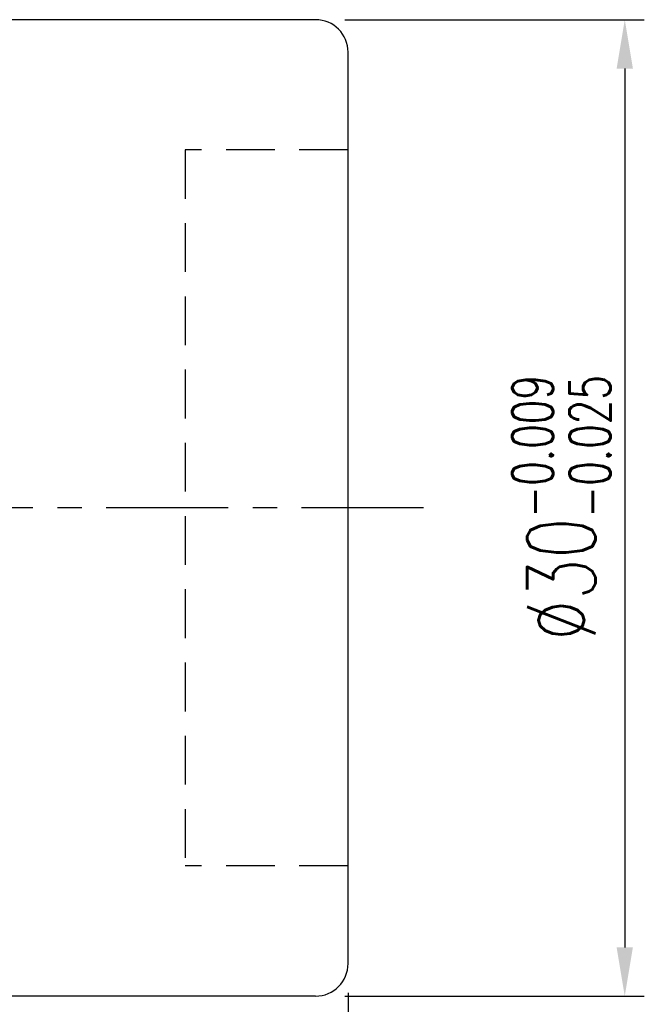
# Model space of a CAD drawing. Extents: x 8 to 593, y 42 to 126.
# Tile 51 of 51: x 159 to 178, y 72 to 102. Entities that reach past the tile are written whole.
import ezdxf

# ---------------------------------------------------------------- set-up
doc = ezdxf.new("R2010")
doc.units = 0
doc.header["$LTSCALE"] = 3
doc.header["$MEASUREMENT"] = 0
doc.header["$PDMODE"] = 1
doc.linetypes.add('CENTER', pattern=[2, 1.25, -0.25, 0.25, -0.25])
doc.linetypes.add('DASHED', pattern=[0.75, 0.5, -0.25])
doc.layers.get('DEFPOINTS').update_dxf_attribs({"linetype": 'CONTINUOUS'})
for name, color, linetype in [('CL', 1, 'CENTER'), ('DIM', 4, 'CONTINUOUS'), ('HID', 2, 'DASHED'), ('OUT', 3, 'CONTINUOUS')]:
    doc.layers.add(name, color=color, linetype=linetype)
doc.styles.add('DIM-7', font='SIMPLEX.shx', dxfattribs={"width": 0.7, "bigfont": 'chineset.shx'})
doc.dimstyles.new('CNS', dxfattribs={"dimtxt": 3.5, "dimasz": 2.5, "dimexe": 1, "dimexo": 1.5, "dimgap": 0.09, "dimtad": 0, "dimdsep": 46, "dimtxsty": 'DIM-7', "dimcen": 0.09, "dimclrd": 1, "dimclre": 1, "dimclrt": 4, "dimadec": 0, "dimazin": 0, "dimtfac": 1, "dimtix": 1, "dimtmove": 2, "dimatfit": 3, "dimfxl": 1, "dimtvp": 0.971429, "dimtolj": 1, "dimarcsym": 0})

# ---------------------------------------------------------------- blocks, each defined once
blk = doc.blocks.new('*D5')
at = {"layer": 'DEFPOINTS', "color": 0}
for p in [(168.145, 101.859), (168.145, 71.859), (177.642, 71.859)]:
    blk.add_point(p, dxfattribs=at)
at = {"layer": 'DIM', "color": 0, "lineweight": -2}
for p, q in [((169.045, 101.859), (178.242, 101.859)), ((177.642, 100.359), (177.642, 73.359)), ((169.045, 71.859), (178.242, 71.859))]:
    blk.add_line(p, q, dxfattribs=at)
at = {"layer": 'DIM', "color": 0}
for points in [[(177.392, 100.359), (177.892, 100.359), (177.642, 101.859)], [(177.392, 73.359), (177.892, 73.359), (177.642, 71.859)]]:
    blk.add_solid(points, dxfattribs=at)
at = {"layer": 'DIM', "color": 0, "insert": (175.692, 86.859), "char_height": 2.1, "attachment_point": 5, "rotation": 90, "style": 'DIM-7'}
blk.add_mtext('\\A1;%%c30{\\H1.260000;\\S-0.009^ -0.025;}', dxfattribs=at)
blk = doc.blocks.new('*D6')
at = {"layer": 'DEFPOINTS', "color": 0, "transparency": 16777216}
for p in [(169.145, 72.859), (124.145, 63.859), (169.145, 49.449)]:
    blk.add_point(p, dxfattribs=at)
at = {"layer": 'DIM', "color": 0, "lineweight": -2, "transparency": 16777216}
for p, q in [((169.145, 71.959), (169.145, 48.849)), ((124.145, 62.959), (124.145, 48.849)), ((125.645, 49.449), (167.645, 49.449))]:
    blk.add_line(p, q, dxfattribs=at)
at = {"layer": 'DIM', "color": 0, "transparency": 16777216}
for points in [[(125.645, 49.699), (125.645, 49.199), (124.145, 49.449)], [(167.645, 49.699), (167.645, 49.199), (169.145, 49.449)]]:
    blk.add_solid(points, dxfattribs=at)
at = {"layer": 'DIM', "color": 0, "transparency": 16777216, "insert": (146.645, 50.979), "char_height": 2.1, "attachment_point": 5, "style": 'DIM-7'}
blk.add_mtext('\\A1;45', dxfattribs=at)

msp = doc.modelspace()

# ---------------------------------------------------------------- linework, layer by layer
at = {"layer": 'CL', "color": 0}
msp.add_line((171.465, 86.859), (121.145, 86.859), dxfattribs=at)
at = {"layer": 'HID', "color": 0}
for p, q in [((164.145, 97.859), (164.145, 75.859)), ((169.145, 97.859), (164.145, 97.859)), ((169.145, 75.859), (164.145, 75.859))]:
    msp.add_line(p, q, dxfattribs=at)
at = {"layer": 'OUT', "color": 0}
for p, q in [((168.145, 101.859), (134.145, 101.859)), ((169.145, 72.859), (169.145, 100.859)), ((168.145, 71.859), (134.145, 71.859))]:
    msp.add_line(p, q, dxfattribs=at)
for centre, start, end in [((168.145, 100.859), 0, 90), ((168.145, 72.859), 270, 0)]:
    msp.add_arc(centre, 1, start, end, dxfattribs=at)

# ---------------------------------------------------------------- dimensions: what is measured, and where the dimension line sits
at = {"layer": 'DIM', "color": 0}
dim = msp.add_linear_dim(base=(177.642, 71.859), p1=(168.145, 101.859), p2=(168.145, 71.859), angle=90, text='%%c<>', dimstyle='CNS', override={"dimscale": 0.6, "dimgap": 0.8, "dimtad": 1, "dimclrd": 0, "dimclre": 0, "dimclrt": 0, "dimtol": 1, "dimlim": 0, "dimtp": -0.009, "dimtm": 0.025, "dimtfac": 0.6, "dimtdec": 3, "dimtmove": 0}, dxfattribs=at)
dim.commit()
dim.dimension.update_dxf_attribs({"geometry": '*D5', "text_midpoint": (177.642, 86.859), "dimtype": 160})
dim = msp.add_linear_dim(base=(169.145, 49.449), p1=(124.145, 63.859), p2=(169.145, 72.859), dimstyle='CNS', override={"dimscale": 0.6, "dimgap": 0.8, "dimtad": 1, "dimclrd": 0, "dimclre": 0, "dimclrt": 0, "dimtp": -0.03, "dimtm": 0.035, "dimtfac": 0.6, "dimtmove": 0}, dxfattribs=at)
dim.commit()
dim.dimension.update_dxf_attribs({"geometry": '*D6', "text_midpoint": (146.645, 50.979)})

doc.saveas('drawing.dxf')
